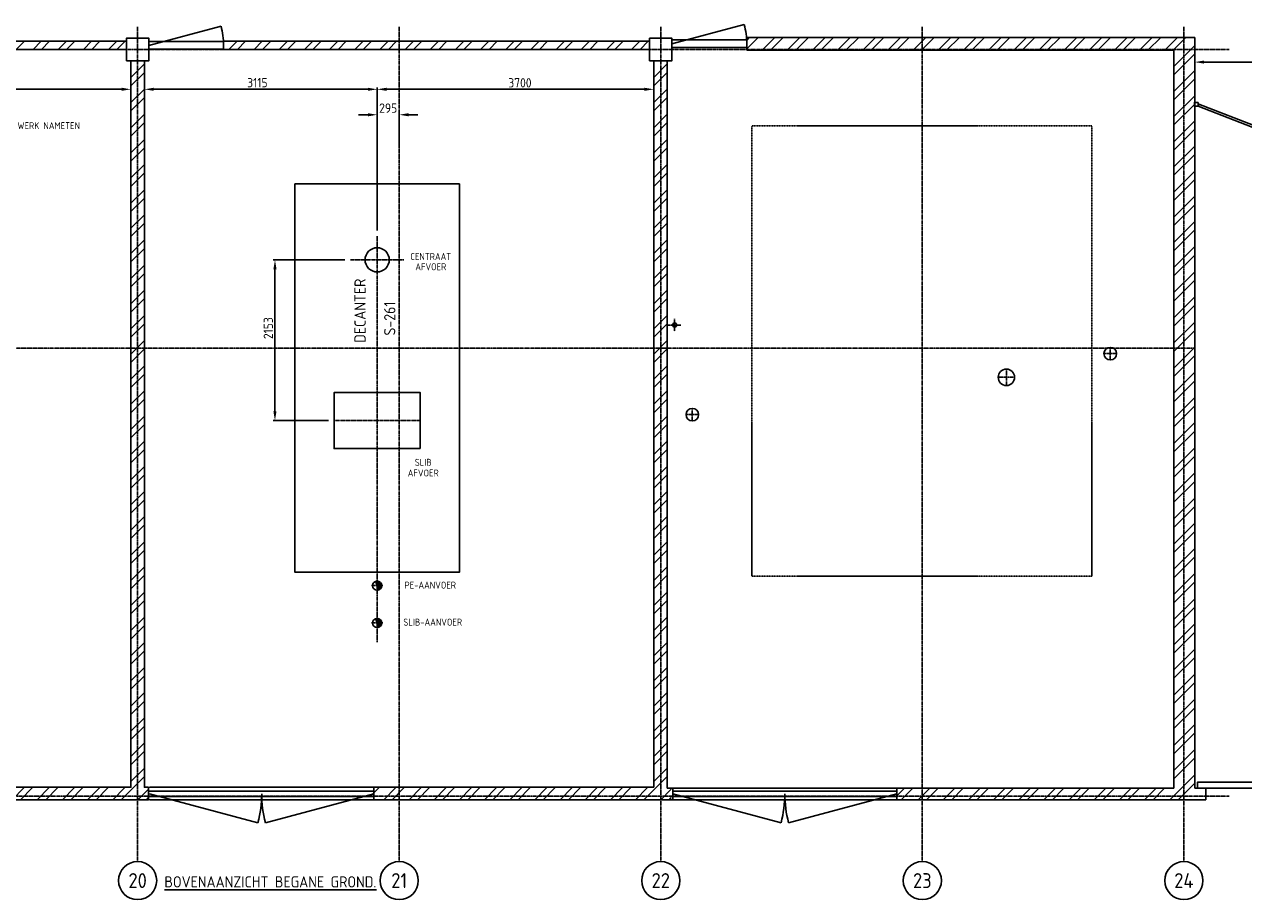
# Model space of a CAD drawing. Header units: metres. Extents: x -82085 to 58758, y -66901 to 95305.
# Tile 114 of 135: x 11776 to 28091, y 28688 to 40409. Entities that reach past the tile are written whole.
import ezdxf
from ezdxf.enums import TextEntityAlignment as Align

# ---------------------------------------------------------------- set-up
doc = ezdxf.new("R2010")
doc.units = ezdxf.units.M
doc.header["$MEASUREMENT"] = 0
doc.header["$PDSIZE"] = -1
doc.linetypes.add('BORDER2', pattern=[22.225, 6.35, -3.175, 6.35, -3.175, 0, -3.175])
doc.linetypes.add('CENTER-LN', pattern=[19, 10, -3, 3, -3])
doc.layers.get('0').update_dxf_attribs({"linetype": 'CONTINUOUS'})
doc.layers.get('DEFPOINTS').update_dxf_attribs({"linetype": 'CONTINUOUS'})
for name, color, linetype in [('3', 3, 'CONTINUOUS'), ('ARCERING', 10, 'CONTINUOUS'), ('CL', 1, 'CENTER-LN'), ('CONST', 7, 'CONTINUOUS'), ('DIM', 10, 'CONTINUOUS'), ('GEBOUW', 7, 'CONTINUOUS'), ('TEXT2', 7, 'CONTINUOUS'), ('Top (Plan) View-Iv-Lines 018', 1, 'CONTINUOUS')]:
    doc.layers.add(name, color=color, linetype=linetype)
doc.styles.add('ROMANS', font='iso.shx')
doc.styles.get("Standard").update_dxf_attribs({"font": 'iso.shx'})
doc.dimstyles.get("Standard").update_dxf_attribs({"dimtxt": 0.18, "dimasz": 0.18, "dimexe": 0.18, "dimexo": 0.0625, "dimgap": 0.09, "dimtad": 0, "dimtih": 1, "dimtoh": 1, "dimdec": 4, "dimzin": 0, "dimdsep": 46, "dimtxsty": 'Standard', "dimcen": 0.09, "dimadec": 0, "dimazin": 0, "dimtfac": 1, "dimtdec": 4, "dimtofl": 0, "dimtmove": 0, "dimatfit": 3, "dimfxl": 1, "dimtolj": 1, "dimtzin": 0, "dimarcsym": 0})

# ---------------------------------------------------------------- blocks, each defined once
blk = doc.blocks.new('*D80')
at = {"layer": 'DEFPOINTS', "color": 0, "transparency": 16777216}
for p in [(15129, 37255), (16141, 37255), (15921, 35102)]:
    blk.add_point(p, dxfattribs=at)
at = {"layer": 'DIM', "color": 0, "lineweight": -2, "transparency": 16777216}
for p, q in [((16066, 37255), (15104, 37255)), ((15129, 35227), (15129, 37130)), ((15846, 35102), (15104, 35102))]:
    blk.add_line(p, q, dxfattribs=at)
at = {"layer": 'DIM', "color": 0, "transparency": 16777216}
for points in [[(15108, 37130), (15150, 37130), (15129, 37255)], [(15108, 35227), (15150, 35227), (15129, 35102)]]:
    blk.add_solid(points, dxfattribs=at)
at = {"layer": 'DIM', "color": 0, "transparency": 16777216, "insert": (15040, 36341), "char_height": 125, "attachment_point": 5, "rotation": 90}
blk.add_mtext('\\A1;2153', dxfattribs=at)
blk = doc.blocks.new('*D59')
at = {"layer": 'DEFPOINTS', "color": 0, "transparency": 16777216}
for p in [(9472, 39539), (13202, 38778), (9472, 38426)]:
    blk.add_point(p, dxfattribs=at)
at = {"layer": 'DIM', "color": 0, "lineweight": -2, "transparency": 16777216}
for p, q in [((9472, 38501), (9472, 39564)), ((13077, 39539), (9597, 39539)), ((13202, 38853), (13202, 39564))]:
    blk.add_line(p, q, dxfattribs=at)
at = {"layer": 'DIM', "color": 0, "transparency": 16777216}
for points in [[(9597, 39560), (9597, 39518), (9472, 39539)], [(13077, 39560), (13077, 39518), (13202, 39539)]]:
    blk.add_solid(points, dxfattribs=at)
at = {"layer": 'DIM', "color": 0, "transparency": 16777216, "insert": (11382, 39626), "char_height": 125, "attachment_point": 5}
blk.add_mtext('\\A1;3730', dxfattribs=at)
blk = doc.blocks.new('*D58')
at = {"layer": 'DEFPOINTS', "color": 0, "transparency": 16777216}
for p in [(16792, 39198), (16792, 38699), (16497, 37573)]:
    blk.add_point(p, dxfattribs=at)
at = {"layer": 'DIM', "color": 0, "lineweight": -2, "transparency": 16777216}
for p, q in [((16372, 39198), (16247, 39198)), ((16497, 37648), (16497, 39223)), ((16792, 38774), (16792, 39223)), ((16917, 39198), (17042, 39198))]:
    blk.add_line(p, q, dxfattribs=at)
at = {"layer": 'DIM', "color": 0, "transparency": 16777216}
for points in [[(16372, 39219), (16372, 39177), (16497, 39198)], [(16917, 39219), (16917, 39177), (16792, 39198)]]:
    blk.add_solid(points, dxfattribs=at)
at = {"layer": 'DIM', "color": 0, "transparency": 16777216, "insert": (16644, 39287), "char_height": 125, "attachment_point": 5}
blk.add_mtext('\\A1;295', dxfattribs=at)
blk = doc.blocks.new('*D57')
at = {"layer": 'DEFPOINTS', "color": 0, "transparency": 16777216}
for p in [(16497, 39539), (13382, 38756, 3239), (16497, 38741)]:
    blk.add_point(p, dxfattribs=at)
at = {"layer": 'DIM', "color": 0, "lineweight": -2, "transparency": 16777216}
for p, q in [((13382, 38831), (13382, 39564)), ((13507, 39539), (16372, 39539)), ((16497, 38816), (16497, 39564))]:
    blk.add_line(p, q, dxfattribs=at)
at = {"layer": 'DIM', "color": 0, "transparency": 16777216}
for points in [[(13507, 39560), (13507, 39518), (13382, 39539)], [(16372, 39560), (16372, 39518), (16497, 39539)]]:
    blk.add_solid(points, dxfattribs=at)
at = {"layer": 'DIM', "color": 0, "transparency": 16777216, "insert": (14894, 39628), "char_height": 125, "attachment_point": 5}
blk.add_mtext('\\A1;3115', dxfattribs=at)
blk = doc.blocks.new('*X11')
at = {"color": 0}
for p, q in [((7514, 19300, 3239), (7624, 19410, 3239)), ((7626, 19300, 3239), (7736, 19410, 3239)), ((7850, 19300, 3239), (7960, 19410, 3239)), ((7963, 19300, 3239), (8073, 19410, 3239)), ((8187, 19300, 3239), (8297, 19410, 3239)), ((8299, 19300, 3239), (8409, 19410, 3239)), ((8524, 19300, 3239), (8634, 19410, 3239)), ((8636, 19300, 3239), (8746, 19410, 3239)), ((8861, 19300, 3239), (8971, 19410, 3239)), ((8973, 19300, 3239), (9083, 19410, 3239)), ((9198, 19300, 3239), (9308, 19410, 3239)), ((9310, 19300, 3239), (9420, 19410, 3239)), ((9534, 19300, 3239), (9644, 19410, 3239)), ((9647, 19300, 3239), (9757, 19410, 3239)), ((9871, 19300, 3239), (9981, 19410, 3239)), ((9983, 19300, 3239), (10093, 19410, 3239)), ((10208, 19300, 3239), (10318, 19410, 3239)), ((10320, 19300, 3239), (10430, 19410, 3239)), ((10545, 19300, 3239), (10655, 19410, 3239)), ((10657, 19300, 3239), (10767, 19410, 3239)), ((10881, 19300, 3239), (10991, 19410, 3239)), ((10994, 19300, 3239), (11104, 19410, 3239)), ((11218, 19300, 3239), (11328, 19410, 3239)), ((11330, 19300, 3239), (11440, 19410, 3239)), ((11555, 19300, 3239), (11665, 19410, 3239)), ((11667, 19300, 3239), (11777, 19410, 3239)), ((11892, 19300, 3239), (12002, 19410, 3239)), ((12004, 19300, 3239), (12114, 19410, 3239)), ((12228, 19300, 3239), (12338, 19410, 3239)), ((12341, 19300, 3239), (12451, 19410, 3239)), ((12565, 19300, 3239), (12675, 19410, 3239)), ((12677, 19300, 3239), (12787, 19410, 3239)), ((12902, 19300, 3239), (13012, 19410, 3239)), ((13014, 19300, 3239), (13124, 19410, 3239))]:
    blk.add_line(p, q, dxfattribs=at)
blk = doc.blocks.new('*X12')
at = {"color": 0}
for p, q in [((13202, 18927, 3239), (13382, 19107, 3239)), ((13202, 18814, 3239), (13382, 18994, 3239)), ((13202, 18590, 3239), (13382, 18770, 3239)), ((13202, 18478, 3239), (13382, 18658, 3239)), ((13202, 18253, 3239), (13382, 18433, 3239)), ((13202, 18141, 3239), (13382, 18321, 3239)), ((13202, 17916, 3239), (13382, 18096, 3239)), ((13202, 17804, 3239), (13382, 17984, 3239)), ((13202, 17580, 3239), (13382, 17760, 3239)), ((13202, 17467, 3239), (13382, 17647, 3239)), ((13202, 17243, 3239), (13382, 17423, 3239)), ((13202, 17131, 3239), (13382, 17311, 3239)), ((13202, 16906, 3239), (13382, 17086, 3239)), ((13202, 16794, 3239), (13382, 16974, 3239)), ((13202, 16569, 3239), (13382, 16749, 3239)), ((13202, 16457, 3239), (13382, 16637, 3239)), ((13202, 16233, 3239), (13382, 16413, 3239)), ((13202, 16120, 3239), (13382, 16300, 3239)), ((13202, 15896, 3239), (13382, 16076, 3239)), ((13202, 15784, 3239), (13382, 15964, 3239)), ((13202, 15559, 3239), (13382, 15739, 3239)), ((13202, 15447, 3239), (13382, 15627, 3239)), ((13202, 15222, 3239), (13382, 15402, 3239)), ((13202, 15110, 3239), (13382, 15290, 3239)), ((13202, 14885, 3239), (13382, 15065, 3239)), ((13202, 14773, 3239), (13382, 14953, 3239)), ((13202, 14549, 3239), (13382, 14729, 3239)), ((13202, 14436, 3239), (13382, 14616, 3239)), ((13202, 14212, 3239), (13382, 14392, 3239)), ((13202, 14100, 3239), (13382, 14280, 3239)), ((13202, 13875, 3239), (13382, 14055, 3239)), ((13202, 13763, 3239), (13382, 13943, 3239)), ((13202, 13538, 3239), (13382, 13718, 3239)), ((13202, 13426, 3239), (13382, 13606, 3239)), ((13202, 13202, 3239), (13382, 13382, 3239)), ((13202, 13089, 3239), (13382, 13269, 3239)), ((13202, 12865, 3239), (13382, 13045, 3239)), ((13202, 12753, 3239), (13382, 12933, 3239)), ((13202, 12528, 3239), (13382, 12708, 3239)), ((13202, 12416, 3239), (13382, 12596, 3239)), ((13202, 12191, 3239), (13382, 12371, 3239)), ((13202, 12079, 3239), (13382, 12259, 3239)), ((13202, 11855, 3239), (13382, 12035, 3239)), ((13202, 11742, 3239), (13382, 11922, 3239)), ((13202, 11518, 3239), (13382, 11698, 3239)), ((13202, 11406, 3239), (13382, 11586, 3239)), ((13202, 11181, 3239), (13382, 11361, 3239)), ((13202, 11069, 3239), (13382, 11249, 3239)), ((13202, 10844, 3239), (13382, 11024, 3239)), ((13202, 10732, 3239), (13382, 10912, 3239)), ((13202, 10508, 3239), (13382, 10688, 3239)), ((13202, 10395, 3239), (13382, 10575, 3239)), ((13202, 10171, 3239), (13382, 10351, 3239)), ((13202, 10059, 3239), (13382, 10239, 3239)), ((13202, 9834, 3239), (13382, 10014, 3239)), ((13202, 9722, 3239), (13382, 9902, 3239)), ((13202, 9497, 3239), (13382, 9677, 3239)), ((13067, 9250, 3239), (13382, 9565, 3239)), ((9437, 9324, 3239), (9533, 9420, 3239)), ((9587, 9250, 3239), (9757, 9420, 3239)), ((9699, 9250, 3239), (9869, 9420, 3239)), ((9924, 9250, 3239), (10094, 9420, 3239)), ((10036, 9250, 3239), (10206, 9420, 3239)), ((10261, 9250, 3239), (10431, 9420, 3239)), ((10373, 9250, 3239), (10543, 9420, 3239)), ((10597, 9250, 3239), (10767, 9420, 3239)), ((10710, 9250, 3239), (10880, 9420, 3239)), ((10934, 9250, 3239), (11104, 9420, 3239)), ((11046, 9250, 3239), (11216, 9420, 3239)), ((11271, 9250, 3239), (11441, 9420, 3239)), ((11383, 9250, 3239), (11553, 9420, 3239)), ((11608, 9250, 3239), (11778, 9420, 3239)), ((11720, 9250, 3239), (11890, 9420, 3239)), ((11944, 9250, 3239), (12114, 9420, 3239)), ((12057, 9250, 3239), (12227, 9420, 3239)), ((12281, 9250, 3239), (12451, 9420, 3239)), ((12393, 9250, 3239), (12563, 9420, 3239)), ((12618, 9250, 3239), (12788, 9420, 3239)), ((12730, 9250, 3239), (12900, 9420, 3239)), ((12955, 9250, 3239), (13125, 9420, 3239)), ((13291, 9250, 3239), (13437, 9396, 3239)), ((13404, 9250, 3239), (13437, 9283, 3239))]:
    blk.add_line(p, q, dxfattribs=at)
blk = doc.blocks.new('*X13')
at = {"color": 0}
for p, q in [((21442, 19421, 3239), (21481, 19460, 3239)), ((21442, 19309, 3239), (21593, 19460, 3239)), ((21648, 19290, 3239), (21818, 19460, 3239)), ((21760, 19290, 3239), (21930, 19460, 3239)), ((21984, 19290, 3239), (22154, 19460, 3239)), ((22097, 19290, 3239), (22267, 19460, 3239)), ((22321, 19290, 3239), (22491, 19460, 3239)), ((22433, 19290, 3239), (22603, 19460, 3239)), ((22658, 19290, 3239), (22828, 19460, 3239)), ((22770, 19290, 3239), (22940, 19460, 3239)), ((22995, 19290, 3239), (23165, 19460, 3239)), ((23107, 19290, 3239), (23277, 19460, 3239)), ((23331, 19290, 3239), (23501, 19460, 3239)), ((23444, 19290, 3239), (23614, 19460, 3239)), ((23668, 19290, 3239), (23838, 19460, 3239)), ((23780, 19290, 3239), (23950, 19460, 3239)), ((24005, 19290, 3239), (24175, 19460, 3239)), ((24117, 19290, 3239), (24287, 19460, 3239)), ((24342, 19290, 3239), (24512, 19460, 3239)), ((24454, 19290, 3239), (24624, 19460, 3239)), ((24678, 19290, 3239), (24848, 19460, 3239)), ((24791, 19290, 3239), (24961, 19460, 3239)), ((25015, 19290, 3239), (25185, 19460, 3239)), ((25127, 19290, 3239), (25297, 19460, 3239)), ((25352, 19290, 3239), (25522, 19460, 3239)), ((25464, 19290, 3239), (25634, 19460, 3239)), ((25689, 19290, 3239), (25859, 19460, 3239)), ((25801, 19290, 3239), (25971, 19460, 3239)), ((26025, 19290, 3239), (26195, 19460, 3239)), ((26138, 19290, 3239), (26308, 19460, 3239)), ((26362, 19290, 3239), (26532, 19460, 3239)), ((26474, 19290, 3239), (26644, 19460, 3239)), ((26699, 19290, 3239), (26869, 19460, 3239)), ((26811, 19290, 3239), (26981, 19460, 3239)), ((27036, 19290, 3239), (27206, 19460, 3239)), ((27148, 19290, 3239), (27318, 19460, 3239)), ((27157, 19074, 3239), (27437, 19354, 3239)), ((27157, 18962, 3239), (27437, 19242, 3239)), ((27157, 18738, 3239), (27437, 19018, 3239)), ((27157, 18625, 3239), (27437, 18905, 3239)), ((27157, 18401, 3239), (27437, 18681, 3239)), ((27157, 18289, 3239), (27437, 18569, 3239)), ((27157, 18064, 3239), (27437, 18344, 3239)), ((27157, 17952, 3239), (27437, 18232, 3239)), ((27157, 17727, 3239), (27437, 18007, 3239)), ((27157, 17615, 3239), (27437, 17895, 3239)), ((27157, 17391, 3239), (27437, 17671, 3239)), ((27157, 17278, 3239), (27437, 17558, 3239)), ((27157, 17054, 3239), (27437, 17334, 3239)), ((27157, 16942, 3239), (27437, 17222, 3239)), ((27157, 16717, 3239), (27437, 16997, 3239)), ((27157, 16605, 3239), (27437, 16885, 3239)), ((27157, 16380, 3239), (27437, 16660, 3239)), ((27157, 16268, 3239), (27437, 16548, 3239)), ((27157, 16044, 3239), (27437, 16324, 3239)), ((27157, 15931, 3239), (27437, 16211, 3239)), ((27157, 15707, 3239), (27437, 15987, 3239)), ((27157, 15595, 3239), (27437, 15875, 3239)), ((27157, 15370, 3239), (27437, 15650, 3239)), ((27157, 15258, 3239), (27437, 15538, 3239)), ((27157, 15033, 3239), (27437, 15313, 3239)), ((27157, 14921, 3239), (27437, 15201, 3239)), ((27157, 14697, 3239), (27437, 14977, 3239)), ((27157, 14584, 3239), (27437, 14864, 3239)), ((27157, 14360, 3239), (27437, 14640, 3239)), ((27157, 14248, 3239), (27437, 14528, 3239)), ((27157, 14023, 3239), (27437, 14303, 3239)), ((27157, 13911, 3239), (27437, 14191, 3239)), ((27157, 13686, 3239), (27437, 13966, 3239)), ((27157, 13574, 3239), (27437, 13854, 3239)), ((27157, 13350, 3239), (27437, 13630, 3239)), ((27157, 13237, 3239), (27437, 13517, 3239)), ((27157, 13013, 3239), (27437, 13293, 3239)), ((27157, 12901, 3239), (27437, 13181, 3239)), ((27157, 12676, 3239), (27437, 12956, 3239)), ((27157, 12564, 3239), (27437, 12844, 3239)), ((27157, 12339, 3239), (27437, 12619, 3239)), ((27157, 12227, 3239), (27437, 12507, 3239)), ((27157, 12002, 3239), (27437, 12282, 3239)), ((27157, 11890, 3239), (27437, 12170, 3239)), ((27157, 11666, 3239), (27437, 11946, 3239)), ((27157, 11553, 3239), (27437, 11833, 3239)), ((27157, 11329, 3239), (27437, 11609, 3239)), ((27157, 11217, 3239), (27437, 11497, 3239)), ((27157, 10992, 3239), (27437, 11272, 3239)), ((27157, 10880, 3239), (27437, 11160, 3239)), ((27157, 10655, 3239), (27437, 10935, 3239)), ((27157, 10543, 3239), (27437, 10823, 3239)), ((27157, 10319, 3239), (27437, 10599, 3239)), ((27157, 10206, 3239), (27437, 10486, 3239)), ((27157, 9982, 3239), (27437, 10262, 3239)), ((27157, 9870, 3239), (27437, 10150, 3239)), ((27157, 9645, 3239), (27437, 9925, 3239)), ((27157, 9533, 3239), (27437, 9813, 3239)), ((27099, 9250, 3239), (27437, 9588, 3239)), ((27211, 9250, 3239), (27437, 9476, 3239)), ((23452, 9308, 3239), (23554, 9410, 3239)), ((23506, 9250, 3239), (23666, 9410, 3239)), ((23731, 9250, 3239), (23891, 9410, 3239)), ((23843, 9250, 3239), (24003, 9410, 3239)), ((24068, 9250, 3239), (24228, 9410, 3239)), ((24180, 9250, 3239), (24340, 9410, 3239)), ((24404, 9250, 3239), (24564, 9410, 3239)), ((24517, 9250, 3239), (24677, 9410, 3239)), ((24741, 9250, 3239), (24901, 9410, 3239)), ((24853, 9250, 3239), (25013, 9410, 3239)), ((25078, 9250, 3239), (25238, 9410, 3239)), ((25190, 9250, 3239), (25350, 9410, 3239)), ((25415, 9250, 3239), (25575, 9410, 3239)), ((25527, 9250, 3239), (25687, 9410, 3239)), ((25752, 9250, 3239), (25912, 9410, 3239)), ((25864, 9250, 3239), (26024, 9410, 3239)), ((26088, 9250, 3239), (26248, 9410, 3239)), ((26201, 9250, 3239), (26361, 9410, 3239)), ((26425, 9250, 3239), (26585, 9410, 3239)), ((26537, 9250, 3239), (26697, 9410, 3239)), ((26762, 9250, 3239), (26922, 9410, 3239)), ((26874, 9250, 3239), (27034, 9410, 3239)), ((27435, 9250, 3239), (27437, 9252, 3239))]:
    blk.add_line(p, q, dxfattribs=at)
blk = doc.blocks.new('*D301')
at = {"layer": 'DEFPOINTS', "color": 0, "transparency": 16777216}
for p in [(27437, 39903), (27437, 39453, 3239), (30607, 39307)]:
    blk.add_point(p, dxfattribs=at)
at = {"layer": 'DIM', "color": 0, "lineweight": -2, "transparency": 16777216}
for p, q in [((27437, 39528), (27437, 39928)), ((30482, 39903), (27562, 39903)), ((30607, 39382), (30607, 39928))]:
    blk.add_line(p, q, dxfattribs=at)
at = {"layer": 'DIM', "color": 0, "transparency": 16777216}
for points in [[(27562, 39924), (27562, 39883), (27437, 39903)], [(30482, 39924), (30482, 39883), (30607, 39903)]]:
    blk.add_solid(points, dxfattribs=at)
at = {"layer": 'DIM', "color": 0, "transparency": 16777216, "insert": (29022, 39991), "char_height": 125, "attachment_point": 5}
blk.add_mtext('\\A1;3170', dxfattribs=at)
blk = doc.blocks.new('*D580')
at = {"layer": 'DEFPOINTS', "color": 0, "transparency": 16777216}
for p in [(16497, 39539), (20197, 38778), (16497, 38426)]:
    blk.add_point(p, dxfattribs=at)
at = {"layer": 'DIM', "color": 0, "lineweight": -2, "transparency": 16777216}
for p, q in [((16497, 38501), (16497, 39564)), ((20072, 39539), (16622, 39539)), ((20197, 38853), (20197, 39564))]:
    blk.add_line(p, q, dxfattribs=at)
at = {"layer": 'DIM', "color": 0, "transparency": 16777216}
for points in [[(16622, 39560), (16622, 39518), (16497, 39539)], [(20072, 39560), (20072, 39518), (20197, 39539)]]:
    blk.add_solid(points, dxfattribs=at)
at = {"layer": 'DIM', "color": 0, "transparency": 16777216, "insert": (18407, 39626), "char_height": 125, "attachment_point": 5}
blk.add_mtext('\\A1;3700', dxfattribs=at)

msp = doc.modelspace()

# ---------------------------------------------------------------- linework, layer by layer
msp.add_line((27586.68034, 30022.34335), (27586.68034, 30182.34335))
msp.add_lwpolyline([(17072.68034, 34727.34335), (17072.68034, 35477.34335), (15920.68034, 35477.34335), (15920.68034, 34727.34335)], close=True)
for centre, radius in [((16496.68034, 37255.34335), 161.95), ((20476.68034, 36382.34335), 28.5), ((26306.68034, 35999.34335), 84.15), ((24916.68034, 35682.34335), 109.95), ((20713.68034, 35182.34335), 84.15)]:
    msp.add_circle(centre, radius)
at = {"layer": '3', "extrusion": (0, 0, -1)}
for centre in [(-16496.68035, 32892.34335, -2072.4849), (-16496.68035, 32392.34335, -2072.4849)]:
    msp.add_circle(centre, 62.5, dxfattribs=at)
at = {"layer": '3'}
for centre, start, end in [((20476.68034, 36396.59335), 90, 270), ((20476.68034, 36368.09335), 270, 90)]:
    msp.add_arc(centre, 14.25, start, end, dxfattribs=at)
at = {"layer": 'ARCERING'}
for p, q in [((16551.05316, 32860.60108), (16484.24379, 32926.75497)), ((16546.54135, 32854.02009), (16485.52234, 32914.44043)), ((16554.79239, 32867.94708), (16486.48711, 32935.5822)), ((16557.64887, 32876.16717), (16489.95169, 32943.20015)), ((16559.41627, 32885.46565), (16493.94406, 32950.29549)), ((16541.3124, 32848.14919), (16496.68035, 32892.34335)), ((16503.6262, 32830.22295), (16499.41664, 32834.39121)), ((16559.67572, 32896.25728), (16500.63306, 32954.72065)), ((16513.01682, 32831.97301), (16503.40902, 32841.48655)), ((16521.31835, 32834.80146), (16506.87359, 32849.1045)), ((16535.38334, 32842.97155), (16507.83836, 32870.24627)), ((16528.73714, 32838.504), (16509.11692, 32857.93173)), ((16557.3408, 32909.61783), (16514.126, 32952.40864)), ((16551.05316, 32360.60108), (16484.24379, 32426.75497)), ((16546.54135, 32354.02009), (16485.52234, 32414.44043)), ((16554.79239, 32367.94708), (16486.48711, 32435.5822)), ((16557.64887, 32376.16717), (16489.95169, 32443.20015)), ((16559.41627, 32385.46565), (16493.94406, 32450.29549)), ((16541.3124, 32348.14919), (16496.68035, 32392.34335)), ((16503.6262, 32330.22295), (16499.41664, 32334.39121)), ((16559.67572, 32396.25728), (16500.63306, 32454.72065)), ((16513.01682, 32331.97301), (16503.40902, 32341.48655)), ((16521.31835, 32334.80146), (16506.87359, 32349.1045)), ((16535.38334, 32342.97155), (16507.83836, 32370.24627)), ((16528.73714, 32338.504), (16509.11692, 32357.93173)), ((16557.3408, 32409.61783), (16514.126, 32452.40864))]:
    msp.add_line(p, q, dxfattribs=at)
for points in [[(16496.68035, 32954.84333), (16490.36843, 32944.42666), (16477.74457, 32923.59334), (16496.68035, 32892.34335), (16515.61613, 32861.09336), (16502.99228, 32840.26004), (16496.68035, 32829.84338)], [(16496.68035, 32454.84333), (16490.36843, 32444.42666), (16477.74457, 32423.59334), (16496.68035, 32392.34335), (16515.61613, 32361.09336), (16502.99228, 32340.26004), (16496.68035, 32329.84338)]]:
    msp.add_open_spline(points, degree=3, dxfattribs=at)
at = {"layer": 'CL'}
for p, q in [((16496.68034, 37572.60199), (16496.68034, 32137.33239)), ((16141.08781, 37255.34335), (16852.27286, 37255.34335)), ((15920.68034, 35102.34335), (17072.68034, 35102.34335)), ((16421.68035, 32892.34335), (16571.68035, 32892.34335)), ((16421.68035, 32392.34335, 2072.4849), (16571.68035, 32392.34335, 2072.4849))]:
    msp.add_line(p, q, dxfattribs=at)
at = {"layer": 'CONST', "color": 6}
msp.add_lwpolyline([(15396.68034, 38272.57971), (17596.68034, 38272.57971), (17596.68034, 33072.57971), (15396.68034, 33072.57971)], close=True, dxfattribs=at)
at = {"layer": 'GEBOUW'}
for p, q in [((13441.68034, 40127.34335), (14407.60616, 40386.1624)), ((20441.68034, 40149.76128), (21407.60616, 40408.58033)), ((13441.68034, 40177.34335), (14441.68034, 40177.34335)), ((20441.68034, 40199.76128), (21441.68034, 40199.76128)), ((27436.68034, 40232.34335), (21441.68034, 40232.34335)), ((21441.68034, 40062.34335), (21441.68034, 40232.34335)), ((27436.68034, 40232.34335), (27436.68034, 30182.34335)), ((13441.68034, 40077.34335), (14441.68034, 40077.34335)), ((20441.68034, 40099.76128), (21441.68034, 40099.76128)), ((27156.68034, 40062.34335), (21441.68034, 40062.34335)), ((27156.68034, 30182.34335), (27156.68034, 40062.34335)), ((20196.68034, 30192.34335), (20196.68034, 39922.34335)), ((20376.68034, 30182.34335), (20376.68034, 39922.34335)), ((20196.68034, 30192.34335), (13451.68034, 30192.34335)), ((16451.68034, 30022.34335), (16451.68034, 30192.34335)), ((16451.68034, 30140.10405), (13451.68034, 30140.10405)), ((13451.68034, 30105.10405), (14900.56908, 29716.87548)), ((16451.68034, 30070.10405), (13451.68034, 30070.10405)), ((23451.68034, 30022.34335), (13451.68034, 30022.34335)), ((15002.7916, 29716.87548), (16451.68034, 30105.10405)), ((23451.68034, 30182.34335), (20376.68034, 30182.34335)), ((20451.68034, 30022.34335), (20451.68034, 30182.34335)), ((23451.68034, 30140.10405), (20451.68034, 30140.10405)), ((20451.68034, 30105.10405), (21900.56908, 29716.87548)), ((23451.68034, 30070.10405), (20451.68034, 30070.10405)), ((22002.7916, 29716.87548), (23451.68034, 30105.10405)), ((23451.68034, 30182.34335), (27156.68034, 30182.34335)), ((23451.68034, 30022.34335), (23451.68034, 30182.34335)), ((27586.68034, 30022.34335), (23451.68034, 30022.34335)), ((27475.42229, 30182.34335), (27436.68034, 30182.34335))]:
    msp.add_line(p, q, dxfattribs=at)
at = {"layer": 'GEBOUW', "linetype": 'BORDER2'}
for p, q in [((21511.68034, 33021.0644), (21511.68034, 39051.0644)), ((26061.68034, 39051.0644), (21511.68034, 39051.0644)), ((26061.68034, 33021.0644), (26061.68034, 39051.0644)), ((26061.68034, 33021.0644), (21511.68034, 33021.0644))]:
    msp.add_line(p, q, dxfattribs=at)
at = {"layer": 'GEBOUW'}
for points in [[(13141.68034, 40072.34335), (13141.68034, 40182.34335), (7461.68034, 40182.34335), (7461.68034, 40072.34335)], [(13141.68034, 39922.34335), (13141.68034, 40222.34335), (13441.68034, 40222.34335), (13441.68034, 39922.34335)], [(20141.68034, 40072.34335), (20141.68034, 40182.34335), (14441.68034, 40182.34335), (14441.68034, 40072.34335)], [(20141.68034, 39922.34335), (20141.68034, 40222.34335), (20441.68034, 40222.34335), (20441.68034, 39922.34335)], [(13436.68034, 30192.34335), (13436.68034, 30022.34335), (9436.68034, 30022.34335), (9436.68034, 30192.34335), (13201.68034, 30192.34335), (13201.68034, 39922.34335), (13381.68034, 39922.34335), (13381.68034, 30192.34335)], [(27481.68034, 39362.34335), (27431.68034, 39362.34335), (27431.68034, 39312.34335), (27481.68034, 39312.34335)], [(28296.85782, 39027.3925), (27492.55753, 39340.30201), (27481.68034, 39312.34335), (28285.98063, 38999.43384)], [(30597.93838, 30182.34335), (30597.93838, 30262.34335), (27475.42229, 30262.34335), (27475.42229, 30182.34335)]]:
    msp.add_lwpolyline(points, close=True, dxfattribs=at)
for centre, radius, start, end in [((13441.68034, 40127.34335), 1000, 0, 15), ((20441.68034, 40149.76128), 1000, 0, 15), ((13451.68034, 30105.10405), 1500, 345, 0), ((16451.68034, 30105.10405), 1500, 180, 195), ((20451.68034, 30105.10405), 1500, 345, 0), ((23451.68034, 30105.10405), 1500, 180, 195)]:
    msp.add_arc(centre, radius, start, end, dxfattribs=at)
at = {"layer": 'TEXT2', "color": 1, "linetype": 'CENTER-LN'}
for p, q in [((13291.68034, 29198.13029), (13291.68034, 40375.60094)), ((16791.68034, 29198.13029), (16791.68034, 40375.60094)), ((20291.68034, 29198.13029), (20291.68034, 40375.60094)), ((23791.68034, 29198.13029), (23791.68034, 40375.60094)), ((27291.68034, 29198.13029), (27291.68034, 40375.60094)), ((27895.8325, 40072.34335), (5360.2127, 40072.34335)), ((20392.53034, 36382.34335), (20560.83034, 36382.34335)), ((20476.68034, 36466.49335), (20476.68034, 36298.19335)), ((20476.68034, 36466.49335), (20476.68034, 36298.19335)), ((27436.68034, 36072.34335), (5360.2127, 36072.34335)), ((26306.68034, 36083.49335), (26306.68034, 35915.19335)), ((26222.53034, 35999.34335), (26390.83034, 35999.34335)), ((24916.68034, 35792.29335), (24916.68034, 35572.39335)), ((24806.73034, 35682.34335), (25026.63034, 35682.34335)), ((20713.68034, 35266.49335), (20713.68034, 35098.19335)), ((20629.53034, 35182.34335), (20797.83034, 35182.34335)), ((27895.8325, 30072.34335), (5360.2127, 30072.34335))]:
    msp.add_line(p, q, dxfattribs=at)
at = {"layer": 'TEXT2'}
for centre in [(13291.68034, 28943.02917), (16791.68034, 28943.02917), (20291.68034, 28943.02917), (23791.68034, 28943.02917), (27291.68034, 28943.02917)]:
    msp.add_circle(centre, 255.10112, dxfattribs=at)
at = {"layer": 'Top (Plan) View-Iv-Lines 018'}
for p in [(16502.16538, 32892.34335, -243.72422), (16504.03035, 32892.34335, 2072.15753), (16502.16538, 32392.34335, -243.72422), (16504.03035, 32392.34335, 2072.15753)]:
    msp.add_point(p, dxfattribs=at)

# ---------------------------------------------------------------- block references
at = {"layer": 'ARCERING'}
for name, p in [('*X11', (0, 20772.05431)), ('*X11', (7000, 20772.05431)), ('*X13', (0, 20772.05431)), ('*X12', (0, 20772.05431)), ('*X12', (6995, 20772.05431, -3238.98623))]:
    msp.add_blockref(name, p, dxfattribs=at)

# ---------------------------------------------------------------- texts
at = {"layer": '3', "color": 4, "style": 'ROMANS'}
msp.add_text('%%UBOVENAANZICHT BEGANE GROND.', height=150, dxfattribs=at).set_placement((15067.68557, 28925.94042), align=Align.MIDDLE)
at = {"layer": 'GEBOUW', "style": 'ROMANS'}
for s, p in [('AFMETINGEN IN HET WERK NAMETEN', (11547.55333, 39051.87724)), ('CENTRAAT', (17214.34451, 37300.19281)), ('AFVOER', (17214.34451, 37162.86187)), ('SLIB', (17112.95839, 34544.01794)), ('AFVOER', (17112.95839, 34400.86009)), ('PE-AANVOER', (17206.70926, 32899.52003)), ('SLIB-AANVOER', (17239.86738, 32403.55404))]:
    msp.add_text(s, height=93.75, dxfattribs=at).set_placement(p, align=Align.MIDDLE)
for s, p in [('DECANTER', (16267.24514, 36573.38499)), ('S-261', (16664.76793, 36468.867))]:
    msp.add_text(s, height=150, rotation=90, dxfattribs=at).set_placement(p, align=Align.MIDDLE)
at = {"layer": 'TEXT2', "style": 'ROMANS'}
for s, p in [('20', (13291.68034, 28943.02917)), ('21', (16791.68034, 28943.02917)), ('22', (20291.68034, 28943.02917)), ('23', (23791.68034, 28943.02917)), ('24', (27291.68034, 28943.02917))]:
    msp.add_text(s, height=200, dxfattribs=at).set_placement(p, align=Align.MIDDLE)

# ---------------------------------------------------------------- dimensions: what is measured, and where the dimension line sits
at = {"layer": 'DIM'}
for base, p1, p2, picture, middle in [((27436.68034, 39903.34785), (30606.68034, 39307.34335), (27436.68034, 39452.98492, 3238.98623), '*D301', (29021.68034, 39903.34785)), ((9471.68034, 39538.93131), (13201.68034, 38778.36911), (9471.68034, 38425.74243), '*D59', (11381.68034, 39538.93131)), ((16496.68034, 39538.93131), (13381.68034, 38756.11586, 3238.98623), (16496.68034, 38741.43823), '*D57', (14894.18034, 39538.93131)), ((16496.68034, 39538.93131), (20196.68034, 38778.36911), (16496.68034, 38425.74243), '*D580', (18406.68034, 39538.93131)), ((16791.68034, 39198.2559), (16496.68034, 37572.60199), (16791.68034, 38698.7768), '*D58', (16644.18034, 39198.2559))]:
    dim = msp.add_linear_dim(base=base, p1=p1, p2=p2, dimstyle='Standard', override={"dimtxt": 125, "dimasz": 125, "dimexe": 25, "dimexo": 75, "dimgap": 25, "dimtad": 1, "dimtih": 0, "dimtoh": 0, "dimdec": 0, "dimzin": 3, "dimcen": 0, "dimtfac": 0.008, "dimtdec": 0, "dimtzin": 3}, dxfattribs=at)
    dim.commit()
    dim.dimension.update_dxf_attribs({"geometry": picture, "text_midpoint": middle, "dimtype": 160})
dim = msp.add_linear_dim(base=(15129.09566, 37255.34335), p1=(15920.68034, 35102.34335), p2=(16141.08781, 37255.34335), angle=90, dimstyle='Standard', override={"dimtxt": 125, "dimasz": 125, "dimexe": 25, "dimexo": 75, "dimgap": 25, "dimtad": 1, "dimtih": 0, "dimtoh": 0, "dimdec": 0, "dimzin": 3, "dimcen": 0, "dimtfac": 0.008, "dimtdec": 0, "dimtzin": 3}, dxfattribs=at)
dim.commit()
dim.dimension.update_dxf_attribs({"geometry": '*D80', "text_midpoint": (15129.09566, 36341.23966), "dimtype": 160})

doc.saveas('drawing.dxf')
